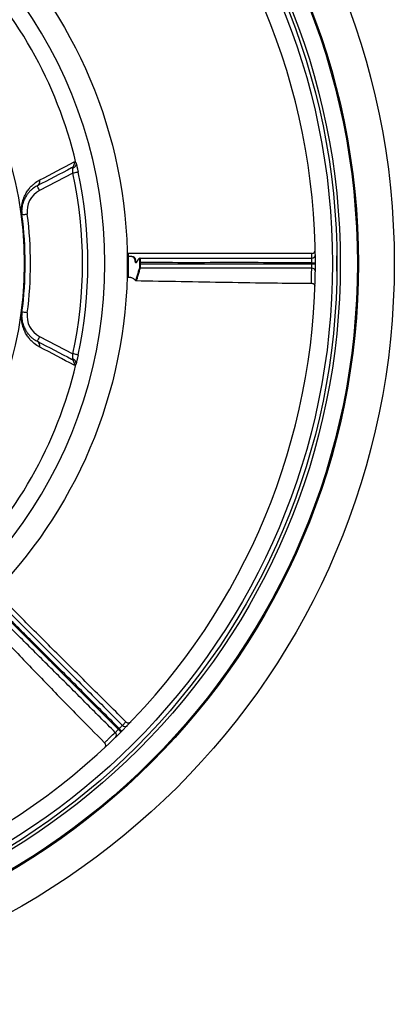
# Model space of a CAD drawing. Header units: millimetres. Extents: x 2138 to 3794, y 2155 to 3811.
# Tile 8 of 12: x 3376 to 3794, y 2155 to 3255. Entities that reach past the tile are written whole.
import ezdxf

# ---------------------------------------------------------------- set-up
doc = ezdxf.new("R2010")
doc.units = ezdxf.units.MM
doc.header["$LTSCALE"] = 2

msp = doc.modelspace()

# ---------------------------------------------------------------- linework, layer by layer
at = {"color": 7, "linetype": 'Continuous', "lineweight": 25}
for p, q in [((3438.5, 3094.9), (3440.7, 3084.9)), ((3434.9, 3083.7), (3397.7, 3064.3)), ((3510.1, 2983.8), (3510.1, 2982.5)), ((3729.6, 2982.8), (3729.6, 2990.8)), ((3729.6, 2974.8), (3729.6, 2982.8)), ((3701.1, 2960.9), (3701.1, 2960.9)), ((3397.7, 2901.3), (3434.9, 2881.9)), ((3440.7, 2880.7), (3438.3, 2870.1)), ((3470.2, 2447.2), (3470.2, 2447.2)), ((3470.2, 2447.2), (3470.2, 2447.2)), ((3505.8, 2442.6), (3511.5, 2448.2)), ((3500.2, 2436.9), (3505.8, 2442.6))]:
    msp.add_line(p, q, dxfattribs=at)
at = {"color": 8, "linetype": 'Continuous', "lineweight": 25}
for p, q in [((3701.5, 2988.7), (3701.4, 2994.1)), ((3490.1, 2466.6), (3493.9, 2470.5))]:
    msp.add_line(p, q, dxfattribs=at)
at = {"color": 7, "linetype": 'Continuous', "lineweight": 25, "flags": 128}
for points in [[(3440.7, 3084.9), (3440.6, 3084.9), (3440.3, 3084.8), (3439.7, 3084.7), (3439, 3084.5), (3438.1, 3084.4), (3437.1, 3084.1), (3436, 3083.9), (3434.9, 3083.7)], [(3397.7, 3064.3), (3397.2, 3065.4), (3396.7, 3066.4), (3396.2, 3067.3), (3395.8, 3068.1), (3395.4, 3068.8), (3395.2, 3069.2), (3395, 3069.5), (3395, 3069.6)], [(3384, 3037.9), (3382.8, 3037.7), (3381.7, 3037.6), (3380.7, 3037.4), (3379.8, 3037.3), (3379, 3037.2), (3378.5, 3037.1), (3378.1, 3037.1), (3378, 3037.1)], [(3378, 3037.1), (3378, 3037.1), (3378, 3037.1), (3378, 3037.1), (3378, 3037.1), (3378, 3037.1), (3377.9, 3037.1), (3377.9, 3037.1), (3377.9, 3037.1)], [(3509.7, 2983.8), (3509.8, 2983.8), (3509.8, 2983.8), (3509.8, 2983.8), (3509.9, 2983.8), (3509.9, 2983.8), (3510, 2983.8), (3510.1, 2983.8), (3510.1, 2983.8)], [(3509.7, 2982.5), (3509.7, 2983.3), (3509.7, 2983.8)], [(3701.6, 2983.7), (3702.4, 2983.7), (3703.1, 2983.7), (3703.8, 2983.7), (3704.4, 2983.7), (3704.9, 2983.7), (3705.3, 2983.7), (3705.5, 2983.7), (3705.6, 2983.7)], [(3509.7, 2982.5), (3509.8, 2982.5), (3509.8, 2982.5), (3509.8, 2982.5), (3509.9, 2982.5), (3509.9, 2982.5), (3510, 2982.5), (3510.1, 2982.5), (3510.1, 2982.5)], [(3701.6, 2982.4), (3702.4, 2982.4), (3703.1, 2982.4), (3703.8, 2982.4), (3704.4, 2982.4), (3704.9, 2982.4), (3705.3, 2982.4), (3705.5, 2982.4), (3705.6, 2982.4)], [(3378, 2928.5), (3378, 2928.5), (3378, 2928.5), (3378, 2928.5), (3378, 2928.5), (3378, 2928.5), (3377.9, 2928.5), (3377.9, 2928.5), (3377.9, 2928.5)], [(3384, 2927.7), (3382.8, 2927.9), (3381.7, 2928), (3380.7, 2928.1), (3379.8, 2928.3), (3379, 2928.4), (3378.5, 2928.4), (3378.1, 2928.5), (3378, 2928.5)], [(3397.7, 2901.3), (3397.2, 2900.2), (3396.7, 2899.2), (3396.2, 2898.3), (3395.8, 2897.5), (3395.4, 2896.8), (3395.2, 2896.3), (3395, 2896), (3395, 2895.9)], [(3440.7, 2880.7), (3440.6, 2880.7), (3440.3, 2880.8), (3439.7, 2880.9), (3439, 2881), (3438.1, 2881.2), (3437.1, 2881.4), (3436, 2881.7), (3434.9, 2881.9)], [(3485.8, 2462.1), (3486.3, 2461.6), (3486.8, 2461), (3487.3, 2460.5), (3487.8, 2460.1), (3488.1, 2459.8), (3488.4, 2459.5), (3488.5, 2459.3), (3488.6, 2459.3)], [(3486.7, 2463), (3487.2, 2462.5), (3487.7, 2461.9), (3488.2, 2461.4), (3488.7, 2461), (3489, 2460.7), (3489.3, 2460.4), (3489.4, 2460.2), (3489.5, 2460.2)]]:
    msp.add_lwpolyline(points, dxfattribs=at)
at = {"color": 7, "linetype": 'Continuous', "lineweight": 25}
for radius in [828, 788, 786.8, 767.7, 764, 759, 530]:
    msp.add_circle((2965.6, 2982.8), radius, dxfattribs=at)
for centre, radius, start, end in [((2965.6, 2982.8), 740, 0.0711, 44.9725), ((2965.6, 2982.8), 505, 290.0275, 69.9725), ((2965.6, 2982.8), 415.3, 280.4364, 79.5636), ((2965.6, 2982.8), 486, 13.4126, 45.5852), ((3430.7, 3094.9), 5.87, 298.0581, 14.9084), ((2965.6, 2982.8), 480, 347.8701, 12.1299), ((2965.6, 2982.8), 486, 347.8701, 12.1299), ((3392.2, 3074.8), 5.87, 298.0422, 13.5999), ((3409.7, 3041.3), 26, 117.5, 187.5), ((2965.6, 2982.8), 422, 352.5, 7.5), ((2965.6, 2982.8), 415.8, 352.5, 7.5), ((2965.6, 2982.8), 416, 352.5, 7.5), ((3496.5, 2992.1), 0.989, 181.6286, 270.6055), ((3496, 3017.3), 26.6, 269.0266, 271.5691), ((3509.8, 2988.4), 0.399, 89.9759, 180.0343), ((3701.5, 2992.7), 4, 269.9599, 0.7641), ((2965.6, 2982.8), 736, 359.9725, 0.0711), ((2965.6, 2982.8), 740, 359.9725, 0.0711), ((3733.5, 2991.7), 4, 180.6646, 186.5148), ((3725.6, 2990.8), 4, 0, 6.5148), ((2965.6, 2982.8), 740, 315.0711, 359.9725), ((3509.9, 2978), 0.402, 180.988, 269.5184), ((3701.6, 2973.6), 3.97, 359.7867, 90.832), ((3733.5, 2973.9), 4, 173.4852, 179.3354), ((3725.6, 2974.8), 4, 353.4852, 0), ((3496.3, 2966.1), 0.998, 87.1528, 178.0877), ((3498.9, 3060.2), 92.7, 267.8269, 268.5593), ((3409.7, 2924.3), 26, 172.5, 242.5), ((3392.2, 2890.8), 5.87, 346.4001, 61.9578), ((3430.7, 2870.7), 5.87, 345.0916, 61.9419), ((2965.6, 2982.8), 486, 314.4148, 346.5874), ((3493, 2469.4), 4, 224.9604, 315.7639), ((2965.6, 2982.8), 740, 270.0711, 314.9725), ((3479.5, 2455.8), 3.97, 314.7875, 45.8325), ((2965.6, 2982.8), 736, 314.9725, 315.0711), ((2965.6, 2982.8), 740, 314.9725, 315.0711), ((3508.6, 2451), 4, 315, 321.5148), ((3514.9, 2446.1), 4, 135.6646, 141.5148), ((3502.3, 2433.5), 4, 128.4852, 134.3354), ((3497.3, 2439.7), 4, 308.4852, 315)]:
    msp.add_arc(centre, radius, start, end, dxfattribs=at)
for points in [[(3397.9, 3076.2), (3410.8, 3083), (3423.6, 3089.7), (3436.4, 3096.4)], [(3438.5, 3094.8), (3438.4, 3095), (3438.4, 3095.3), (3438.3, 3095.5)], [(3433.5, 3089.7), (3420.7, 3083), (3407.8, 3076.3), (3395, 3069.6)], [(3395, 2895.9), (3407.8, 2889.2), (3420.7, 2882.6), (3433.5, 2875.9)], [(3436.4, 2869.2), (3423.6, 2875.9), (3410.8, 2882.6), (3397.9, 2889.4)], [(3438.3, 2870.1), (3438.4, 2870.3), (3438.4, 2870.6), (3438.5, 2870.8)]]:
    msp.add_open_spline(points, degree=3, dxfattribs=at)
for points, knots in [([(3438.5, 3094.8), (3438.5, 3094.2), (3438.4, 3093.7), (3438.2, 3092.7), (3437.9, 3092.1), (3437.4, 3091.4), (3437.3, 3091.2), (3436.9, 3090.7), (3436.7, 3090.5), (3436.2, 3090.1), (3436, 3089.9), (3435.4, 3089.6), (3435.2, 3089.4), (3434.9, 3089.3)], [0, 0, 0, 0, 0.25, 0.25, 0.5, 0.5, 0.625, 0.625, 0.75, 0.75, 0.875, 0.875, 1, 1, 1, 1]), ([(3436.4, 3096.4), (3436.6, 3096.5), (3437, 3096.5), (3437.7, 3095.9), (3438, 3095.4), (3438.5, 3094.8)], [0, 0, 0, 0, 0.5, 0.5, 1, 1, 1, 1]), ([(3438.3, 3095.5), (3438.4, 3095.2), (3438.5, 3094.9), (3438.6, 3094.3), (3438.7, 3093.9), (3438.9, 3093.2), (3439, 3092.8), (3439.2, 3091.9), (3439.3, 3091.5), (3439.6, 3090.1), (3439.8, 3089.1), (3440.2, 3087.5), (3440.3, 3087), (3440.5, 3086), (3440.6, 3085.4), (3440.7, 3084.9)], [0, 0, 0, 0, 0.125, 0.125, 0.25, 0.25, 0.375, 0.375, 0.5, 0.5, 0.75, 0.75, 0.875, 0.875, 1, 1, 1, 1]), ([(3434.9, 3089.3), (3434.8, 3089.4), (3434.7, 3089.5), (3434.4, 3089.7), (3434.3, 3089.8), (3433.9, 3089.8), (3433.7, 3089.8), (3433.5, 3089.7)], [0, 0, 0, 0, 0.25, 0.25, 0.5, 0.5, 1, 1, 1, 1]), ([(3434.9, 3083.7), (3434.9, 3084.2), (3434.9, 3084.7), (3434.9, 3085.8), (3434.9, 3086.3), (3434.9, 3087.3), (3434.9, 3087.7), (3434.9, 3088.6), (3434.9, 3089), (3434.9, 3089.3)], [0, 0, 0, 0, 0.25, 0.25, 0.5, 0.5, 0.75, 0.75, 1, 1, 1, 1]), ([(3377.9, 3037.1), (3377.8, 3037.7), (3377.7, 3038.4), (3377.6, 3039.7), (3377.6, 3040.4), (3377.5, 3041.6), (3377.5, 3042.2), (3377.5, 3043.3), (3377.6, 3043.8), (3377.6, 3045.3), (3377.7, 3046.2), (3377.9, 3047.5), (3378, 3047.9), (3378.1, 3048.7), (3378.1, 3049.1), (3378.5, 3050.9), (3378.8, 3052.2), (3379.5, 3054.6), (3379.9, 3055.6), (3380.7, 3057.6), (3381.1, 3058.5), (3382, 3060.2), (3382.4, 3061), (3383.7, 3063.3), (3384.7, 3064.7), (3386.5, 3067.1), (3387.5, 3068.2), (3389.5, 3070.2), (3390.5, 3071.1), (3393.6, 3073.7), (3395.7, 3075.1), (3397.9, 3076.2)], [0, 0, 0, 0, 0.015625, 0.015625, 0.03125, 0.03125, 0.046875, 0.046875, 0.0625, 0.0625, 0.09375, 0.09375, 0.109375, 0.109375, 0.125, 0.125, 0.1875, 0.1875, 0.25, 0.25, 0.3125, 0.3125, 0.375, 0.375, 0.5, 0.5, 0.625, 0.625, 0.75, 0.75, 1, 1, 1, 1]), ([(3395, 3069.6), (3393.2, 3068.7), (3391.4, 3067.6), (3388.8, 3065.5), (3388, 3064.8), (3386.3, 3063.1), (3385.5, 3062.2), (3383.9, 3060.2), (3383.2, 3059.1), (3382, 3057.3), (3381.7, 3056.7), (3381, 3055.3), (3380.6, 3054.5), (3379.9, 3052.9), (3379.6, 3052.1), (3379, 3050.2), (3378.7, 3049.1), (3378.3, 3047.3), (3378.2, 3046.7), (3378, 3045.3), (3377.9, 3044.5), (3377.8, 3043.3), (3377.8, 3042.8), (3377.7, 3041.8), (3377.7, 3041.3), (3377.8, 3040.5), (3377.8, 3040.2), (3377.8, 3039.6), (3377.8, 3039.3), (3377.8, 3038.7), (3377.9, 3038.4), (3377.9, 3037.7), (3378, 3037.4), (3378, 3037.1)], [0, 0, 0, 0, 0.25, 0.25, 0.375, 0.375, 0.5, 0.5, 0.625, 0.625, 0.6875, 0.6875, 0.75, 0.75, 0.8125, 0.8125, 0.875, 0.875, 0.90625, 0.90625, 0.9375, 0.9375, 0.953125, 0.953125, 0.96875, 0.96875, 0.976563, 0.976563, 0.984375, 0.984375, 0.992188, 0.992188, 1, 1, 1, 1]), ([(3495.4, 2995.1), (3495.4, 2994.8), (3495.5, 2994.6), (3495.9, 2994.2), (3496.2, 2994.1), (3496.4, 2994.1)], [0, 0, 0, 0, 0.5, 0.5, 1, 1, 1, 1]), ([(3701.4, 2994.1), (3692.9, 2994.2), (3684.3, 2994.2), (3667.2, 2994.2), (3658.7, 2994.2), (3641.6, 2994.1), (3633.1, 2994.1), (3616, 2994), (3607.5, 2994), (3581.8, 2993.9), (3564.8, 2993.9), (3530.6, 2994), (3513.5, 2994.1), (3496.4, 2994.1)], [0, 0, 0, 0, 0.125, 0.125, 0.25, 0.25, 0.375, 0.375, 0.5, 0.5, 0.75, 0.75, 1, 1, 1, 1]), ([(3496.4, 2994.1), (3496.4, 2993.6), (3496.5, 2993.1), (3496.5, 2992.3), (3496.5, 2992.1), (3496.5, 2991.6), (3496.5, 2991.3), (3496.5, 2991.1)], [0, 0, 0, 0, 0.5, 0.5, 0.75, 0.75, 1, 1, 1, 1]), ([(3701.4, 2994.1), (3701.8, 2994.2), (3702.7, 2994.2), (3703.9, 2994.9), (3704.8, 2995.9), (3705.3, 2997.1), (3705.4, 2998), (3705.4, 2998.4)], [0, 0, 0, 0, 0.197471, 0.394817, 0.596009, 0.806533, 1, 1, 1, 1]), ([(3496.5, 2991.1), (3496.5, 2991.1), (3496.6, 2991), (3496.7, 2990.9), (3496.7, 2990.8), (3496.7, 2990.7)], [0, 0, 0, 0, 0.5, 0.5, 1, 1, 1, 1]), ([(3496.5, 2991.1), (3496.9, 2991.1), (3498.2, 2991), (3500, 2991), (3501.6, 2990.7), (3502.7, 2990.4), (3503.6, 2989.8), (3504.1, 2989), (3504.7, 2987), (3505.4, 2984.8), (3505.7, 2984.3), (3505.8, 2984)], [0, 0, 0, 0, 0.019793, 0.069605, 0.092595, 0.12373, 0.161377, 0.226126, 0.291089, 0.645574, 1, 1, 1, 1]), ([(3496.7, 2990.7), (3496.7, 2986.8), (3496.8, 2979.1), (3496.6, 2971.4), (3496.5, 2967.5)], [0, 0, 0, 0, 0.499876, 1, 1, 1, 1]), ([(3509.4, 2988.4), (3508.6, 2988.4), (3508.2, 2988.1), (3507.5, 2987), (3507.2, 2986.6), (3506.6, 2985.4), (3506.3, 2984.7), (3505.9, 2984), (3505.7, 2983.8), (3505.4, 2983.6), (3505.3, 2983.5), (3505.1, 2983.6), (3505, 2983.7), (3504.8, 2984.1), (3504.7, 2984.4), (3504.6, 2985), (3504.5, 2985.4), (3504.4, 2986.2), (3504.3, 2986.7), (3504, 2987.6), (3503.9, 2987.9), (3503.7, 2988.4), (3503.6, 2988.5), (3503.5, 2988.8), (3503.4, 2988.9), (3503.3, 2989.1), (3503.3, 2989.2), (3503.1, 2989.4), (3503.1, 2989.4), (3503, 2989.5), (3502.9, 2989.6), (3502.8, 2989.7), (3502.7, 2989.8), (3502.6, 2989.9), (3502.5, 2989.9), (3502.4, 2990), (3502.3, 2990), (3502.2, 2990), (3502.2, 2990), (3502.1, 2990.1), (3502, 2990.1), (3501.9, 2990.2), (3501.9, 2990.2), (3501.7, 2990.2), (3501.5, 2990.3), (3501.3, 2990.3), (3501.1, 2990.4), (3500.9, 2990.4), (3500.7, 2990.5), (3500.4, 2990.5), (3500.2, 2990.5), (3499.7, 2990.6), (3499.3, 2990.6), (3498.6, 2990.6), (3498.2, 2990.6), (3497.5, 2990.7), (3497.1, 2990.7), (3496.7, 2990.7)], [0, 0, 0, 0, 0.25, 0.25, 0.375, 0.375, 0.5, 0.5, 0.5625, 0.5625, 0.625, 0.625, 0.6875, 0.6875, 0.75, 0.75, 0.8125, 0.8125, 0.875, 0.875, 0.90625, 0.90625, 0.921875, 0.921875, 0.929687, 0.929687, 0.9375, 0.9375, 0.941406, 0.941406, 0.945312, 0.945312, 0.949219, 0.949219, 0.953125, 0.953125, 0.955078, 0.955078, 0.957031, 0.957031, 0.958984, 0.958984, 0.960937, 0.960937, 0.964844, 0.964844, 0.96875, 0.96875, 0.972656, 0.972656, 0.976562, 0.976562, 0.984375, 0.984375, 0.992187, 0.992187, 1, 1, 1, 1]), ([(3508.7, 2988.2), (3508.8, 2988.4), (3509.1, 2988.8), (3509.4, 2988.8), (3509.7, 2988.8)], [0, 0, 0, 0, 0.383841, 1, 1, 1, 1]), ([(3509.7, 2983.8), (3509.7, 2984.3), (3509.7, 2985.3), (3509.7, 2986.7), (3509.6, 2987.8), (3509.5, 2988.3), (3509.5, 2988.4), (3509.4, 2988.4)], [0, 0, 0, 0, 0.213636, 0.427299, 0.641282, 0.8558, 1, 1, 1, 1]), ([(3509.8, 2988.8), (3509.9, 2988.8), (3509.9, 2988.7), (3510, 2988.1), (3510.1, 2987), (3510.1, 2985.5), (3510.1, 2984.4), (3510.1, 2983.8)], [0, 0, 0, 0, 0.144142, 0.35859, 0.572552, 0.786263, 1, 1, 1, 1]), ([(3509.8, 2988.8), (3516.9, 2988.8), (3541.7, 2988.8), (3575.4, 2988.7), (3621.2, 2988.8), (3660.3, 2988.7), (3690.4, 2988.7), (3701.5, 2988.7)], [0, 0, 0, 0, 0.110113, 0.388695, 0.527998, 0.826571, 1, 1, 1, 1]), ([(3701.6, 2983.7), (3685.6, 2983.7), (3669.7, 2983.7), (3637.8, 2983.8), (3621.8, 2983.8), (3589.9, 2983.8), (3574, 2983.7), (3542.1, 2983.8), (3526.1, 2983.8), (3510.1, 2983.8)], [0, 0, 0, 0, 0.25, 0.25, 0.5, 0.5, 0.75, 0.75, 1, 1, 1, 1]), ([(3701.6, 2983.7), (3701.6, 2984.3), (3701.6, 2985.4), (3701.5, 2986.9), (3701.5, 2988), (3701.5, 2988.6), (3701.5, 2988.7), (3701.5, 2988.7)], [0, 0, 0, 0, 0.211682, 0.42337, 0.635071, 0.846771, 1, 1, 1, 1]), ([(3496.5, 2967.5), (3496.7, 2967.5), (3497.5, 2967.5), (3499, 2967.5), (3500.7, 2967.1), (3502, 2966.5), (3502.6, 2965.9), (3503.1, 2965.5), (3503.7, 2964.9), (3504.4, 2964.3), (3505, 2963.9), (3505.3, 2964.3), (3505.6, 2965.1), (3506.1, 2966.6), (3507.1, 2969.7), (3508.1, 2974), (3509.1, 2976.8), (3509.5, 2978)], [0, 0, 0, 0, 0.002393, 0.017302, 0.027861, 0.045082, 0.06433, 0.083729, 0.122712, 0.193808, 0.29227, 0.390689, 0.439811, 0.452091, 0.648473, 0.844897, 1, 1, 1, 1]), ([(3509.9, 2977.6), (3509.5, 2976.4), (3508.5, 2973.6), (3507.4, 2969.3), (3506.5, 2966.2), (3506, 2964.7), (3505.8, 2963.9), (3505.6, 2963.8), (3505.4, 2963.7)], [0, 0, 0, 0, 0.2248714, 0.5097561, 0.7945806, 0.8124059, 0.883738, 1, 1, 1, 1]), ([(3509.5, 2978), (3509.5, 2978.1), (3509.6, 2978.4), (3509.7, 2979.4), (3509.7, 2980.7), (3509.7, 2981.8), (3509.7, 2982.4), (3509.7, 2982.5)], [0, 0, 0, 0, 0.240083, 0.480127, 0.719805, 0.958856, 1, 1, 1, 1]), ([(3510.1, 2982.5), (3510.1, 2982.4), (3510.1, 2981.8), (3510.1, 2980.5), (3510.1, 2979.1), (3510, 2978), (3509.9, 2977.7), (3509.9, 2977.6)], [0, 0, 0, 0, 0.0411617, 0.2803096, 0.5200287, 0.7600305, 1, 1, 1, 1]), ([(3701.5, 2977.5), (3694.7, 2977.5), (3664.5, 2977.4), (3625.3, 2977.5), (3574.8, 2977.5), (3541, 2977.5), (3516.4, 2977.6), (3509.9, 2977.6)], [0, 0, 0, 0, 0.107079, 0.472064, 0.614027, 0.897973, 1, 1, 1, 1]), ([(3510.1, 2982.5), (3516.6, 2982.5), (3541.1, 2982.5), (3574.8, 2982.4), (3625.3, 2982.4), (3664.5, 2982.3), (3694.7, 2982.4), (3701.6, 2982.4)], [0, 0, 0, 0, 0.1007445, 0.3849488, 0.5270507, 0.8923708, 1, 1, 1, 1]), ([(3701.5, 2977.5), (3701.5, 2977.7), (3701.5, 2978), (3701.5, 2979.1), (3701.6, 2980.6), (3701.6, 2981.8), (3701.6, 2982.4)], [0, 0, 0, 0, 0.243296, 0.48661, 0.729958, 1, 1, 1, 1]), ([(3496.5, 2967.5), (3496.5, 2967.5), (3496.5, 2967.4), (3496.5, 2967.3), (3496.5, 2967.2), (3496.4, 2967.1), (3496.4, 2967.1), (3496.4, 2967.1)], [0, 0, 0, 0, 0.2062463, 0.4204769, 0.6480105, 0.8889784, 1, 1, 1, 1]), ([(3505.1, 2963.7), (3505, 2963.8), (3504.7, 2963.9), (3504.2, 2964.5), (3503.5, 2965.1), (3503, 2965.5), (3502.3, 2966.1), (3501, 2966.7), (3499.8, 2967), (3498.6, 2967.1), (3497.5, 2967.1), (3496.6, 2967.1), (3496.4, 2967.1)], [0, 0, 0, 0, 0.247869, 0.517301, 0.665401, 0.74066, 0.815353, 0.884127, 0.925368, 0.926543, 0.985028, 1, 1, 1, 1]), ([(3504.8, 2963.7), (3521.8, 2963.4), (3555.8, 2962.9), (3606.7, 2961.9), (3655.2, 2961), (3686.6, 2960.9), (3701.1, 2960.9)], [0, 0, 0, 0, 0.260073, 0.519545, 0.778569, 1, 1, 1, 1]), ([(3701.1, 2960.7), (3701.3, 2960.7), (3701.9, 2960.8), (3702.9, 2960.4), (3703.9, 2959.7), (3704.5, 2959), (3704.9, 2958.3), (3705, 2957.8), (3705, 2957.6)], [0, 0, 0, 0, 0.094398, 0.354799, 0.562528, 0.737262, 0.883973, 1, 1, 1, 1]), ([(3397.9, 2889.4), (3395.7, 2890.5), (3393.6, 2891.9), (3390.5, 2894.4), (3389.5, 2895.4), (3387.5, 2897.4), (3386.5, 2898.5), (3385.1, 2900.4), (3384.6, 2901), (3383.7, 2902.4), (3383.3, 2903.1), (3382.4, 2904.6), (3381.9, 2905.4), (3381.1, 2907.1), (3380.7, 2908), (3379.9, 2910), (3379.5, 2911.1), (3378.8, 2913.5), (3378.5, 2914.7), (3378.1, 2916.9), (3377.9, 2917.7), (3377.7, 2919.4), (3377.6, 2920.3), (3377.5, 2922.4), (3377.5, 2923.5), (3377.6, 2925.3), (3377.6, 2925.9), (3377.7, 2927.2), (3377.8, 2927.8), (3377.9, 2928.5)], [0, 0, 0, 0, 0.25, 0.25, 0.375, 0.375, 0.5, 0.5, 0.5625, 0.5625, 0.625, 0.625, 0.6875, 0.6875, 0.75, 0.75, 0.8125, 0.8125, 0.875, 0.875, 0.90625, 0.90625, 0.9375, 0.9375, 0.96875, 0.96875, 0.984375, 0.984375, 1, 1, 1, 1]), ([(3378, 2928.5), (3377.9, 2927.8), (3377.9, 2927.2), (3377.8, 2926.3), (3377.8, 2926), (3377.8, 2925.4), (3377.8, 2925.1), (3377.7, 2924.3), (3377.7, 2923.8), (3377.8, 2922.8), (3377.8, 2922.4), (3377.9, 2921.1), (3378, 2920.3), (3378.2, 2918.9), (3378.3, 2918.3), (3378.7, 2916.5), (3379, 2915.5), (3379.6, 2913.6), (3379.9, 2912.7), (3380.6, 2911.1), (3380.9, 2910.4), (3381.7, 2909), (3382, 2908.3), (3383.1, 2906.5), (3383.9, 2905.4), (3385.5, 2903.4), (3386.3, 2902.5), (3388, 2900.8), (3388.8, 2900.1), (3391.4, 2898), (3393.2, 2896.9), (3395, 2895.9)], [0, 0, 0, 0, 0.015625, 0.015625, 0.023437, 0.023437, 0.03125, 0.03125, 0.046875, 0.046875, 0.0625, 0.0625, 0.09375, 0.09375, 0.125, 0.125, 0.1875, 0.1875, 0.25, 0.25, 0.3125, 0.3125, 0.375, 0.375, 0.5, 0.5, 0.625, 0.625, 0.75, 0.75, 1, 1, 1, 1]), ([(3433.5, 2875.9), (3433.7, 2875.8), (3433.9, 2875.7), (3434.3, 2875.8), (3434.4, 2875.9), (3434.7, 2876), (3434.8, 2876.2), (3434.9, 2876.3)], [0, 0, 0, 0, 0.5, 0.5, 0.75, 0.75, 1, 1, 1, 1]), ([(3434.9, 2876.3), (3434.9, 2876.6), (3434.9, 2877), (3434.9, 2877.8), (3434.9, 2878.3), (3434.9, 2879.3), (3434.9, 2879.8), (3434.9, 2880.9), (3434.9, 2881.4), (3434.9, 2881.9)], [0, 0, 0, 0, 0.25, 0.25, 0.5, 0.5, 0.75, 0.75, 1, 1, 1, 1]), ([(3438.5, 2870.8), (3438.5, 2871.3), (3438.4, 2871.9), (3438.2, 2872.9), (3437.9, 2873.4), (3437.4, 2874.2), (3437.3, 2874.4), (3436.9, 2874.9), (3436.7, 2875.1), (3436.2, 2875.5), (3436, 2875.7), (3435.4, 2876), (3435.2, 2876.2), (3434.9, 2876.3)], [0, 0, 0, 0, 0.25, 0.25, 0.5, 0.5, 0.625, 0.625, 0.75, 0.75, 0.875, 0.875, 1, 1, 1, 1]), ([(3440.7, 2880.7), (3440.5, 2879.6), (3440.3, 2878.6), (3439.9, 2877), (3439.8, 2876.5), (3439.6, 2875.5), (3439.5, 2875), (3439.3, 2874.1), (3439.2, 2873.7), (3439, 2872.8), (3438.9, 2872.4), (3438.6, 2871.3), (3438.5, 2870.6), (3438.3, 2870.1)], [0, 0, 0, 0, 0.25, 0.25, 0.375, 0.375, 0.5, 0.5, 0.625, 0.625, 0.75, 0.75, 1, 1, 1, 1]), ([(3438.5, 2870.8), (3438.3, 2870.5), (3438.1, 2870.2), (3437.7, 2869.7), (3437.5, 2869.5), (3437.1, 2869.3), (3437, 2869.2), (3436.7, 2869.1), (3436.5, 2869.1), (3436.4, 2869.2)], [0, 0, 0, 0, 0.25, 0.25, 0.5, 0.5, 0.75, 0.75, 1, 1, 1, 1]), ([(3493.9, 2470.5), (3487.9, 2476.6), (3481.9, 2482.7), (3469.8, 2494.7), (3463.7, 2500.7), (3451.6, 2512.8), (3445.6, 2518.8), (3433.4, 2530.8), (3427.4, 2536.8), (3409.2, 2554.9), (3397.1, 2567), (3373, 2591.2), (3361, 2603.3), (3348.9, 2615.4)], [0, 0, 0, 0, 0.125, 0.125, 0.25, 0.25, 0.375, 0.375, 0.5, 0.5, 0.75, 0.75, 1, 1, 1, 1]), ([(3350.4, 2597.5), (3355, 2593), (3372.3, 2575.6), (3396.1, 2551.8), (3431.8, 2516.1), (3459.5, 2488.2), (3480.9, 2466.9), (3485.8, 2462.1)], [0, 0, 0, 0, 0.1007446, 0.3849487, 0.5270509, 0.892371, 1, 1, 1, 1]), ([(3486.7, 2463), (3475.4, 2474.3), (3464.1, 2485.6), (3441.6, 2508.2), (3430.3, 2519.5), (3407.7, 2542), (3396.4, 2553.3), (3373.9, 2575.8), (3362.6, 2587.1), (3351.4, 2598.4)], [0, 0, 0, 0, 0.25, 0.25, 0.5, 0.5, 0.75, 0.75, 1, 1, 1, 1]), ([(3354.7, 2602.2), (3359.6, 2597.2), (3377.2, 2579.6), (3401, 2555.8), (3433.4, 2523.4), (3461, 2495.8), (3482.3, 2474.4), (3490.1, 2466.6)], [0, 0, 0, 0, 0.110113, 0.388695, 0.527998, 0.826571, 1, 1, 1, 1]), ([(3333.3, 2588), (3345.2, 2575.8), (3368.9, 2551.4), (3404.2, 2514.6), (3437.8, 2479.8), (3460, 2457.5), (3470.2, 2447.2)], [0, 0, 0, 0, 0.2600731, 0.5195452, 0.778569, 1, 1, 1, 1]), ([(3482.2, 2458.7), (3470.9, 2469.9), (3459.6, 2481.2), (3437.1, 2503.9), (3425.8, 2515.1), (3403.2, 2537.7), (3391.9, 2549), (3369.3, 2571.6), (3358, 2582.9), (3346.8, 2594.2)], [0, 0, 0, 0, 0.25, 0.25, 0.5, 0.5, 0.75, 0.75, 1, 1, 1, 1]), ([(3486.7, 2463), (3487.1, 2463.4), (3487.8, 2464.2), (3488.9, 2465.3), (3489.7, 2466.1), (3490.1, 2466.5), (3490.1, 2466.6), (3490.1, 2466.6)], [0, 0, 0, 0, 0.211681, 0.423371, 0.635073, 0.84677, 1, 1, 1, 1]), ([(3493.9, 2470.5), (3494.2, 2470.2), (3494.9, 2469.7), (3496.2, 2469.3), (3497.5, 2469.4), (3498.8, 2469.8), (3499.5, 2470.4), (3499.8, 2470.7)], [0, 0, 0, 0, 0.1974704, 0.3948163, 0.5960135, 0.8065353, 1, 1, 1, 1]), ([(3482.2, 2458.7), (3482.3, 2458.8), (3482.6, 2459), (3483.4, 2459.8), (3484.5, 2460.8), (3485.3, 2461.7), (3485.8, 2462.1)], [0, 0, 0, 0, 0.243295, 0.48661, 0.729956, 1, 1, 1, 1]), ([(3470.1, 2447), (3470.2, 2446.9), (3470.7, 2446.5), (3471.1, 2445.6), (3471.3, 2444.4), (3471.2, 2443.5), (3471, 2442.7), (3470.8, 2442.3), (3470.7, 2442.1)], [0, 0, 0, 0, 0.094399, 0.354802, 0.562524, 0.737261, 0.883974, 1, 1, 1, 1])]:
    msp.add_open_spline(points, degree=3, knots=knots, dxfattribs=at)
at = {"color": 8, "linetype": 'Continuous', "lineweight": 25}
for points in [[(3701.1, 2960.9), (3701.1, 2960.9), (3701.1, 2960.9), (3701.2, 2962.2), (3701.3, 2965.1), (3701.3, 2970.6), (3701.4, 2974.7), (3701.5, 2977.5)], [(3470.2, 2447.2), (3470.2, 2447.2), (3470.2, 2447.2), (3471.1, 2448.1), (3473.3, 2450), (3477.2, 2453.9), (3480.2, 2456.8), (3482.2, 2458.7)]]:
    msp.add_open_spline(points, degree=3, knots=[0, 0, 0, 0, 0.082494, 0.19333, 0.394764, 0.596337, 1, 1, 1, 1], dxfattribs=at)

doc.saveas('drawing.dxf')
